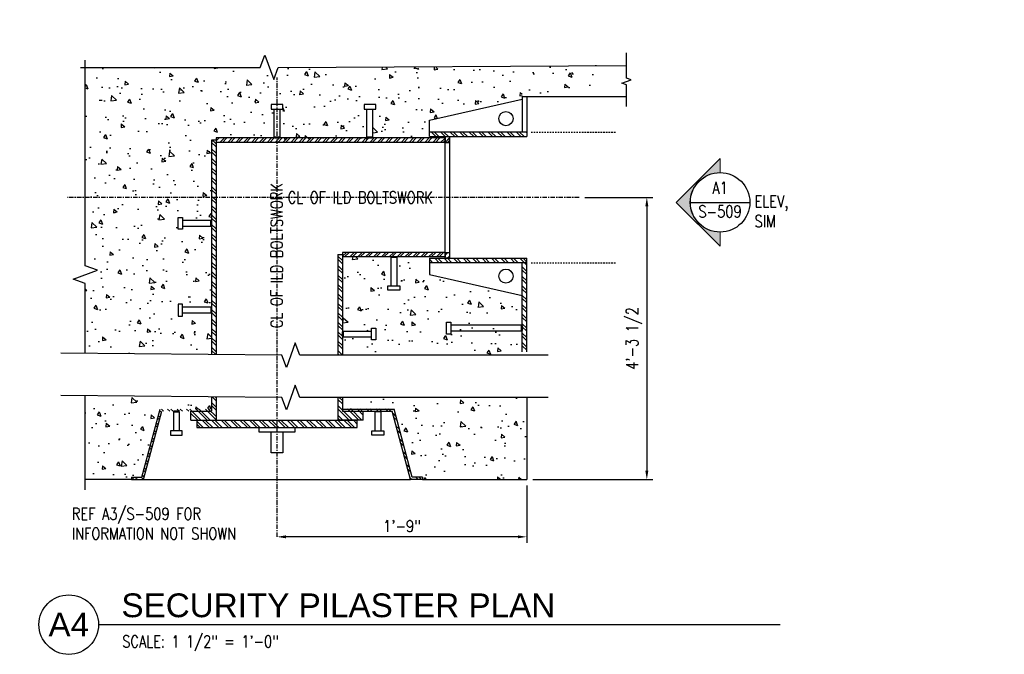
# Model space of a CAD drawing. Header units: inches. Extents: x 25 to 2716, y 8 to 507.
# Tile 3 of 14: x 352 to 434, y 8 to 61. Entities that reach past the tile are written whole.
import ezdxf
from ezdxf import colors
from ezdxf.entities.mleader import LeaderData, LeaderLine
from ezdxf.enums import TextEntityAlignment as Align
from ezdxf.math import Vec2, Vec3

# ---------------------------------------------------------------- set-up
doc = ezdxf.new("R2010")
doc.units = ezdxf.units.IN
doc.header["$LTSCALE"] = 0.5
doc.header["$MEASUREMENT"] = 0
doc.linetypes.add('CENTER2', pattern=[1.125, 0.75, -0.125, 0.125, -0.125])
doc.linetypes.add('DASHED2', pattern=[0.375, 0.25, -0.125])
doc.layers.get('DEFPOINTS').update_dxf_attribs({"color": 140})
for name, color, linetype in [('G-ANNO-SYMB', 2, 'Continuous'), ('S-ANNO-DIMS', 1, 'Continuous'), ('S-ANNO-NOTE', 190, 'Continuous'), ('S-ANNO-TEXT', 2, 'Continuous'), ('S-ANNO-TITL', 2, 'Continuous'), ('S-DETL-CNTR', 1, 'CENTER2'), ('S-DETL-LW00', 8, 'Continuous'), ('S-DETL-LW00-_DA', 8, 'DASHED2'), ('S-DETL-LW10-_CL', 1, 'CENTER2'), ('S-DETL-LW18', 190, 'Continuous'), ('S-DETL-MEDM', 3, 'Continuous'), ('S-DETL-PATT', 1, 'Continuous'), ('S-DETL-XHVY', 5, 'Continuous'), ('S-DETL-XLIT', 1, 'Continuous')]:
    doc.layers.add(name, color=color, linetype=linetype)
doc.styles.add('Annotative', font='romans.shx', dxfattribs={"width": 0.8, "height": 0.125})
doc.styles.add('Arial', font='romans.shx', dxfattribs={"width": 0.8})
doc.styles.add('RomanS', font='romans.shx', dxfattribs={"width": 0.8, "height": 0.09375})
doc.styles.add('Title', font='swiss.ttf')
doc.dimstyles.new('Annotative', dxfattribs={"dimtxt": 0.125, "dimasz": 0.09375, "dimexe": 0.0625, "dimexo": 0.0625, "dimgap": 0.039062, "dimtad": 1, "dimdec": 4, "dimzin": 3, "dimdsep": 46, "dimlunit": 4, "dimtxsty": 'Annotative', "dimcen": 0.09, "dimclrd": 1, "dimclre": 1, "dimclrt": 2, "dimadec": 0, "dimazin": 0, "dimtfac": 1, "dimtdec": 4, "dimtmove": 1, "dimatfit": 0, "dimfxl": 1, "dimfrac": 2, "dimtolj": 1, "dimtzin": 0, "dimlwd": 25, "dimlwe": 25, "dimarcsym": 0})
pattern_1 = [(320, (329.8467, 339.5112), (-0.31376, -3.5863), [0.375, -4.125]), (265, (329.8467, 339.5112), (3.76096, 0.693757), [0.3, -3.3]), (10.4514, (329.8205, 339.2124), (3.4472, -2.892544), [0.3187, -3.50571]), (316.1842, (330.8467, 339.5112), (-0.827596, -5.336207), [0.5625, -6.1875]), (6.6356, (330.7777, 339.0666), (4.87059, -4.67331), [0.47805, -5.25857]), (261.1842, (330.8467, 339.511), (4.87059, -4.67331), [0.45, -4.95]), (291, (330.5967, 339.0112), (-2.013094, -2.984535), [0.375, -4.125]), (236, (330.5967, 339.0112), (3.62575, -1.216577), [0.3, -3.3]), (341.4514, (330.429, 338.7625), (1.612656, -4.20111), [0.3187, -3.50571]), (307.5, (329.8467, 339.5112), (1.6644693, -0.0607993), [0, -3.26, 0, -3.35, 0, -3.3125]), (277.5, (329.8467, 339.5112), (1.972059, -1.315348), [0, -1.91, 0, -3.185, 0, -1.2625]), (237.5, (329.8467, 340.6262), (-0.1127744, -2.669112), [0, -1.25, 0, -3.9, 0, -5.175]), (227.5, (329.8467, 341.1262), (0.500525, -2.91593), [0, -1.625, 0, -2.59, 0, -3.675])]
pattern_2 = [(135, (329.84666, 339.51125), (-0.3977476, -0.3977476), []), (135, (329.84666, 339.7764), (-0.3977476, -0.3977476), [])]
pattern_3 = [(315, (329.84666, 339.51125), (0.3977476, 0.3977476), []), (315, (329.84666, 339.2461), (0.3977476, 0.3977476), [])]

# ---------------------------------------------------------------- blocks, each defined once
blk = doc.blocks.new('*U258')
blk.add_line((0, 0), (7.164, 0))
blk.add_circle((-0.313, 0), 0.313)
at = {"style": 'Title'}
for tag, p, height in [('TITLE1', (0.241, 0.378), 0.25), ('SCALE', (0.25, -0.177), 0.0984)]:
    blk.add_attdef(tag, p, '', height=height, dxfattribs=at)
blk.add_attdef('TITLE2', text='', height=0.25, dxfattribs=at).set_placement((0.241, 0.328), align=Align.TOP_LEFT)
blk.add_attdef('NUMBER', text='', height=0.25, dxfattribs=at).set_placement((-0.313, 0), align=Align.MIDDLE_CENTER)
blk = doc.blocks.new('A$Cd19e06c0')
at = {"layer": 'S-DETL-XLIT'}
for p, q in [((-0.25, 0), (-0.25, -1.576)), ((0.25, 0), (0.25, -1.576))]:
    blk.add_line(p, q, dxfattribs=at)
for points in [[(-0.188, 0.062), (-0.25, 0), (0.25, 0), (0.188, 0.062)], [(-0.5, -1.576), (-0.5, -1.951), (0.5, -1.951), (0.5, -1.576)]]:
    blk.add_lwpolyline(points, close=True, dxfattribs=at)
blk = doc.blocks.new('*D293')
at = {"layer": 'DEFPOINTS', "color": 0}
for p in [(394.318, 22.324), (373.318, 17.502), (373.318, 17.502)]:
    blk.add_point(p, dxfattribs=at)
at = {"layer": 'S-ANNO-DIMS', "color": 1, "lineweight": 25}
for p, q in [((394.318, 21.824), (394.318, 17.002)), ((393.568, 17.502), (374.068, 17.502))]:
    blk.add_line(p, q, dxfattribs=at)
at = {"layer": 'S-ANNO-DIMS', "color": 1}
for points in [[(374.068, 17.627), (374.068, 17.377), (373.318, 17.502)], [(393.568, 17.627), (393.568, 17.377), (394.318, 17.502)]]:
    blk.add_solid(points, dxfattribs=at)
at = {"layer": 'S-ANNO-DIMS', "color": 2, "insert": (383.818, 18.41), "char_height": 1, "attachment_point": 5, "style": 'Annotative'}
blk.add_mtext('\\A1;1\'-9"', dxfattribs=at)
blk = doc.blocks.new('*D295')
at = {"layer": 'DEFPOINTS', "color": 0}
for p in [(398.715, 46.073), (394.318, 22.324), (404.416, 22.324)]:
    blk.add_point(p, dxfattribs=at)
at = {"layer": 'S-ANNO-DIMS', "color": 1, "lineweight": 25}
for p, q in [((399.215, 46.073), (404.916, 46.073)), ((404.416, 45.323), (404.416, 23.074)), ((394.818, 22.324), (404.916, 22.324))]:
    blk.add_line(p, q, dxfattribs=at)
at = {"layer": 'S-ANNO-DIMS', "color": 1}
for points in [[(404.291, 45.323), (404.541, 45.323), (404.416, 46.073)], [(404.291, 23.074), (404.541, 23.074), (404.416, 22.324)]]:
    blk.add_solid(points, dxfattribs=at)
at = {"layer": 'S-ANNO-DIMS', "color": 2, "insert": (403.341, 34.199), "char_height": 1, "attachment_point": 5, "rotation": 90, "style": 'Annotative'}
blk.add_mtext("\\A1;4'-3 1/2", dxfattribs=at)
blk = doc.blocks.new('ELEVARROW')
at = {"lineweight": 9}
h = blk.add_hatch(color=256, dxfattribs=at)
edge = h.paths.add_edge_path(flags=0)
edge.add_line((0.46, 0), (0.312, 0))
edge.add_arc((0, 0), 0.312, 360, 540)
edge.add_line((-0.313, 0), (-0.46, 0))
edge.add_line((-0.46, 0), (0, 0.46))
edge.add_line((0, 0.46), (0.46, 0))
at = {"lineweight": 13}
blk.add_lwpolyline([(-0.46, 0), (-0.312, 0, -1), (0.312, 0), (0.46, 0), (0, 0.46)], format="xyb", close=True, dxfattribs=at)
blk = doc.blocks.new('ELEVID')
blk.add_line((-0.312, 0), (0.312, 0))
blk.add_circle((0, 0), 0.313)
at = {"style": 'RomanS', "width": 0.8}
for tag, p in [('DET_NO', (0, 0.091)), ('REFSHT', (0, -0.096))]:
    blk.add_attdef(tag, text='', height=0.125, dxfattribs=at).set_placement(p, align=Align.MIDDLE_CENTER)

msp = doc.modelspace()

# ---------------------------------------------------------------- hatches: boundary and pattern name
at = {"layer": 'S-DETL-PATT'}
h = msp.add_hatch(dxfattribs=at)
h.set_pattern_fill('AR-CONC', color=8, scale=0.5, angle=-90)
h.set_pattern_definition(pattern_1)
h.paths.add_polyline_path([(394.3183, 54.57296), (394.3183, 57.1475), (400.43596, 57.18625), (400.43596, 55.83812), (400.04959, 55.6975), (400.43596, 55.55687), (400.43596, 54.57296)])
h.paths.add_polyline_path([(396.69493, 61.03066), (396.69493, 56.264), (394.67112, 56.264), (394.67112, 61.03066)], flags=9)
h = msp.add_hatch(dxfattribs=at)
h.set_pattern_fill('AR-CONC', color=8, scale=0.5, angle=-90)
h.set_pattern_definition(pattern_1)
h.paths.add_polyline_path([(373.5058, 50.94796), (373.5683, 51.01046), (373.5683, 53.38546), (373.8183, 53.38546), (373.8183, 53.76046), (373.3183, 53.76046), (373.3183, 57.01505), (383.13205, 57.01505), (383.13205, 50.94796), (381.31955, 50.94796), (381.38205, 51.01046), (381.38486, 53.51046), (381.63486, 53.51046), (381.63205, 53.88546), (380.63205, 53.88546), (380.63205, 53.51046), (380.88205, 53.51046), (380.88205, 50.94796)])
h.paths.add_polyline_path([(383.13205, 50.94796), (383.13205, 56.95255), (393.9433, 57.07755), (393.9433, 54.32822), (386.1333, 52.57296), (386.1333, 51.19796), (387.4458, 51.19796), (387.4458, 50.94796)])
h.paths.add_polyline_path([(387.5683, 36.57296), (387.5683, 35.57296), (387.9433, 35.57296), (387.9433, 35.82296), (393.9433, 35.82417), (393.9433, 36.32234), (387.9433, 36.32296), (387.9433, 36.57296)], flags=16)
h.paths.add_polyline_path([(378.8183, 32.7904), (394.3183, 32.7904), (394.3183, 33.07296), (393.9433, 33.07296), (393.9433, 37.82296), (386.1333, 39.57296), (386.1333, 40.94796), (387.4458, 40.94796), (387.4458, 41.07296), (383.38205, 41.07296), (383.38205, 38.63546), (383.63205, 38.63546), (383.63205, 38.26046), (382.63205, 38.26046), (382.63205, 38.63546), (382.88205, 38.63546), (382.88205, 41.01046), (382.94455, 41.07296), (378.8183, 41.07296), (378.8183, 34.82296), (381.2558, 34.82296), (381.2558, 35.07296), (381.6308, 35.07296), (381.6308, 34.07296), (381.2558, 34.07296), (381.2558, 34.32296), (378.8808, 34.32296), (378.8183, 34.38546)])
h.paths.add_polyline_path([(357.1888, 32.94276), (367.8183, 32.84484), (367.8183, 36.32296), (365.3808, 36.32296), (365.3808, 36.07296), (365.0058, 36.07296), (365.0058, 37.07296), (365.3808, 37.07296), (365.3808, 36.82296), (367.7558, 36.82296), (367.8183, 36.76046), (367.8183, 43.63563), (365.3808, 43.63563), (365.3808, 43.38563), (365.0058, 43.38563), (365.0058, 44.38563), (365.3808, 44.38563), (365.3808, 44.13563), (367.7558, 44.13563), (367.8183, 44.07313), (367.8183, 50.76063), (368.1933, 50.76063), (368.1933, 50.94796), (373.0683, 50.94796), (373.0683, 53.38546), (372.8183, 53.38546), (372.8183, 53.76046), (373.3183, 53.76046), (373.3183, 57.01505), (357.1888, 57.01505), (357.1888, 40.32296), (358.2191, 39.94796), (356.15849, 39.19796), (357.1888, 38.82296)])
at = {"layer": 'S-DETL-PATT', "linetype": 'Continuous', "lineweight": 0}
h = msp.add_hatch(dxfattribs=at)
h.set_pattern_fill('ANSI32', color=8, scale=1.5, angle=90)
h.set_pattern_definition(pattern_2)
h.paths.add_polyline_path([(386.1333, 51.19796), (386.1333, 51.57296), (394.3183, 51.57296), (394.3183, 51.19796)])
h.paths.add_polyline_path([(386.1333, 40.57296), (386.1333, 40.94796), (394.3183, 40.94796), (394.3183, 40.57296)])
h = msp.add_hatch(dxfattribs=at)
h.set_pattern_fill('ANSI32', color=8, scale=1.5, angle=-90)
h.set_pattern_definition(pattern_3)
h.paths.add_polyline_path([(367.8183, 32.84484), (368.1933, 32.84138), (368.1933, 50.88563), (367.8183, 50.88563)])
h = msp.add_hatch(dxfattribs=at)
h.set_pattern_fill('ANSI32', color=8, scale=1.25)
h.set_pattern_definition([(45, (329.84666, 339.51125), (-0.3314563, 0.3314563), []), (45, (330.06763, 339.51125), (-0.3314563, 0.3314563), [])])
h.paths.add_polyline_path([(368.1933, 50.69829), (368.1933, 51.07296), (373.3183, 51.07296), (373.3183, 50.69829)])
h.paths.add_polyline_path([(373.3183, 50.69829), (373.3183, 51.07296), (373.5683, 51.07296), (383.05051, 51.07296), (382.85442, 50.69829)])
h.paths.add_polyline_path([(382.85442, 50.69829), (383.05051, 51.07296), (387.4458, 51.07296), (387.4458, 50.69829)])
h.paths.add_polyline_path([(378.8183, 41.07296), (378.8183, 41.44797), (383.13205, 41.44797), (383.13205, 41.07296), (382.94455, 41.07296)])
h.paths.add_polyline_path([(383.13205, 41.07296), (383.13205, 41.44797), (387.4458, 41.44797), (387.4458, 41.07296)])
h = msp.add_hatch(dxfattribs=at)
h.set_pattern_fill('ANSI32', color=8, scale=1.25)
h.set_pattern_definition([(45, (8.10386, 2.15437), (-0.3314563, 0.3314563), []), (45, (8.32483, 2.15437), (-0.3314563, 0.3314563), [])])
h.paths.add_polyline_path([(387.8208, 51.19796), (387.4458, 51.19796), (387.4458, 50.69829), (387.8208, 50.69829)])
h.paths.add_polyline_path([(387.8208, 41.44797), (387.4458, 41.44797), (387.4458, 40.94796), (387.8208, 40.94796)])
h = msp.add_hatch(dxfattribs=at)
h.set_pattern_fill('ANSI32', color=8, scale=1.5, angle=-90)
h.set_pattern_definition(pattern_3)
h.paths.add_polyline_path([(378.4433, 32.7904), (378.8183, 32.7904), (378.8183, 41.26046), (378.4433, 41.26046)])
h = msp.add_hatch(dxfattribs=at)
h.set_pattern_fill('ANSI32', color=8, scale=1.5, angle=90)
h.set_pattern_definition(pattern_2)
h.paths.add_polyline_path([(393.9433, 33.07296), (393.9433, 40.57296), (394.3183, 40.57296), (394.3183, 33.07296)])
at = {"layer": 'S-DETL-PATT'}
h = msp.add_hatch(dxfattribs=at)
h.set_pattern_fill('AR-CONC', color=8, scale=0.5, angle=-90)
h.set_pattern_definition([(320, (-2.0912, 2.8086), (-0.31376, -3.5863), [0.375, -4.125]), (265, (-2.091, 2.8086), (3.76096, 0.693757), [0.3, -3.3]), (10.4514, (-2.1173, 2.5098), (3.4472, -2.892544), [0.3187, -3.50571]), (316.1842, (-1.091, 2.8086), (-0.827596, -5.336207), [0.5625, -6.1875]), (6.6356, (-1.16, 2.364), (4.87059, -4.67331), [0.47805, -5.25857]), (261.1842, (-1.091, 2.8086), (4.87059, -4.67331), [0.45, -4.95]), (291, (-1.3412, 2.3086), (-2.013094, -2.984535), [0.375, -4.125]), (236, (-1.341, 2.3086), (3.62575, -1.216577), [0.3, -3.3]), (341.4514, (-1.509, 2.06), (1.612656, -4.201112), [0.3187, -3.50571]), (307.5, (-2.0912, 2.8086), (1.6644693, -0.0607993), [0, -3.26, 0, -3.35, 0, -3.3125]), (277.5, (-2.0912, 2.8086), (1.9720586, -1.315348), [0, -1.91, 0, -3.185, 0, -1.2625]), (237.5, (-2.0912, 3.9236), (-0.1127744, -2.669112), [0, -1.25, 0, -3.9, 0, -5.175]), (227.5, (-2.0912, 4.4236), (0.500525, -2.915931), [0, -1.625, 0, -2.59, 0, -3.675])])
h.paths.add_polyline_path([(394.3183, 29.22431), (378.8183, 29.22431), (378.8183, 28.2619), (383.15447, 28.2619), (384.69518, 22.5119), (385.5513, 22.5119), (385.5513, 22.3244), (394.3183, 22.3244)])
h.paths.add_polyline_path([(363.48212, 28.2619), (367.8183, 28.2619), (367.8183, 29.27874), (357.1888, 29.37666), (357.1888, 22.3244), (361.08529, 22.3244), (361.08529, 22.5119), (361.94142, 22.5119)])
at = {"layer": 'S-DETL-PATT', "linetype": 'Continuous', "lineweight": 0}
h = msp.add_hatch(dxfattribs=at)
h.set_pattern_fill('ANSI32', color=8, scale=1.5, angle=-90)
h.set_pattern_definition([(315, (329.8273, 337.25837), (0.3977476, 0.3977476), []), (315, (329.8273, 336.9932), (0.3977476, 0.3977476), [])])
h.paths.add_polyline_path([(363.60664, 28.07009), (367.79894, 28.07009), (367.79894, 28.25759), (363.46277, 28.25759), (361.92206, 22.50759), (361.06593, 22.50759), (361.06593, 22.32009), (362.06593, 22.32009)])
h.paths.add_polyline_path([(368.17394, 29.27097), (367.79894, 29.27443), (367.79894, 28.07009), (366.04894, 28.07009), (366.04894, 27.32009), (368.17394, 27.32009)])
h = msp.add_hatch(dxfattribs=at)
h.set_pattern_fill('ANSI32', color=8, scale=1.5, angle=-90)
h.set_pattern_definition([(315, (329.84666, 337.2662), (0.3977476, 0.3977476), []), (315, (329.84666, 337.001), (0.3977476, 0.3977476), [])])
h.paths.add_polyline_path([(383.0106, 28.07791), (378.8183, 28.07791), (378.8183, 28.26541), (383.15447, 28.26541), (384.69518, 22.51541), (385.5513, 22.51541), (385.5513, 22.32791), (384.5513, 22.32791)])
h.paths.add_polyline_path([(378.8183, 29.22781), (378.4433, 29.22781), (378.4433, 27.32791), (380.5683, 27.32791), (380.5683, 28.07791), (378.8183, 28.07791)])
h = msp.add_hatch(dxfattribs=at)
h.set_pattern_fill('ANSI32', color=8, scale=1.5, angle=-90)
h.set_pattern_definition([(315, (345.55726, 399.8593), (0.3977476, 0.3977476), []), (315, (345.55726, 399.59413), (0.3977476, 0.3977476), [])])
h.paths.add_polyline_path([(366.5683, 26.6994), (366.5683, 27.3244), (373.3183, 27.3244), (373.3183, 26.6994)])
h.paths.add_polyline_path([(380.0683, 27.3244), (380.0683, 26.6994), (373.3183, 26.6994), (373.3183, 27.3244)])

# ---------------------------------------------------------------- linework, layer by layer
at = {"layer": 'S-ANNO-TEXT', "linetype": 'Continuous'}
for points in [[(356.78506, 57.01505), (371.91006, 57.01505), (372.28506, 58.04535), (373.03506, 55.98475), (373.41006, 57.01505), (402.70566, 57.18625)], [(402.70566, 53.71563), (402.70566, 55.55687), (402.31929, 55.6975), (403.09202, 55.97875), (402.70566, 56.11937), (402.70566, 58.25313)], [(357.1888, 32.94276), (357.1888, 38.82296), (356.15849, 39.19796), (358.2191, 39.94796), (357.1888, 40.32296), (357.1888, 57.6286)], [(357.1888, 21.4494), (357.1888, 29.37666)]]:
    msp.add_lwpolyline(points, dxfattribs=at)
at = {"layer": 'S-DETL-CNTR'}
msp.add_line((373.3183, 17.50241), (373.3183, 56.15866), dxfattribs=at)
at = {"layer": 'S-DETL-LW00'}
msp.add_line((362.08529, 22.3244), (384.5513, 22.3244), dxfattribs=at)
at = {"layer": 'S-DETL-LW00', "linetype": 'Continuous'}
for points in [[(396.13141, 32.7904), (375.22746, 32.7904), (374.85246, 33.82071), (374.10246, 31.7601), (373.72746, 32.7904), (355.14287, 32.9616)], [(396.13141, 29.22431), (375.22746, 29.22431), (374.85246, 30.25461), (374.10246, 28.194), (373.72746, 29.22431), (355.14287, 29.39551)]]:
    msp.add_lwpolyline(points, dxfattribs=at)
at = {"layer": 'S-DETL-LW00-_DA'}
for p, q in [((394.67644, 51.57296), (401.8474, 51.57296)), ((394.67644, 40.57296), (401.8474, 40.57296))]:
    msp.add_line(p, q, dxfattribs=at)
at = {"layer": 'S-DETL-LW10-_CL'}
msp.add_line((398.71538, 46.07296), (355.7063, 46.07296), dxfattribs=at)
at = {"layer": 'S-DETL-LW18'}
for p, q in [((387.4458, 40.94796), (387.4458, 51.19796)), ((387.8208, 51.19796), (387.8208, 40.94796)), ((361.94142, 22.5119), (363.48212, 28.2619)), ((378.8183, 28.2619), (383.15447, 28.2619)), ((384.69518, 22.5119), (383.15447, 28.2619)), ((362.08529, 22.3244), (363.626, 28.0744)), ((378.8183, 28.0744), (383.0106, 28.0744)), ((384.5513, 22.3244), (383.0106, 28.0744)), ((361.08529, 22.5119), (361.94142, 22.5119)), ((361.08529, 22.5119), (361.08529, 22.3244)), ((385.5513, 22.5119), (384.69518, 22.5119)), ((385.5513, 22.5119), (385.5513, 22.3244)), ((361.08529, 22.3244), (362.08529, 22.3244)), ((385.5513, 22.3244), (384.5513, 22.3244))]:
    msp.add_line(p, q, dxfattribs=at)
at = {"layer": 'S-DETL-MEDM'}
for p, q in [((386.1333, 52.57296), (393.9433, 54.32822)), ((393.9433, 54.57296), (393.9433, 51.57822)), ((393.9433, 54.57296), (394.3183, 54.57296)), ((394.3183, 54.57296), (394.3183, 51.19796)), ((386.1333, 51.19796), (386.1333, 52.57296)), ((394.3183, 51.57296), (386.1333, 51.57296)), ((367.8183, 50.88563), (367.8183, 32.84484)), ((368.1933, 50.88563), (367.8183, 50.88563)), ((387.4458, 51.07296), (368.1933, 51.07296)), ((368.1933, 51.07296), (368.1933, 32.84138)), ((387.4458, 50.69829), (368.1933, 50.69829)), ((386.1333, 51.19796), (394.3183, 51.19796)), ((387.4458, 51.19796), (387.4458, 50.69829)), ((387.4458, 51.07296), (387.4458, 50.69829)), ((387.4458, 50.69829), (387.8208, 50.69829)), ((387.8208, 50.69829), (387.8208, 51.19796)), ((387.4458, 41.44797), (378.8183, 41.44797)), ((378.8183, 41.44797), (378.8183, 32.7904)), ((387.4458, 41.44797), (387.4458, 41.07296)), ((387.4458, 41.44797), (387.8208, 41.44797)), ((387.8208, 41.44797), (387.8208, 40.94796)), ((378.4433, 41.26046), (378.4433, 32.7904)), ((378.4433, 41.26046), (378.8183, 41.26046)), ((387.4458, 41.07296), (378.8183, 41.07296)), ((386.1333, 40.94796), (394.3183, 40.94796)), ((386.1333, 40.94796), (386.1333, 39.57296)), ((387.4458, 40.94796), (387.4458, 41.07296)), ((387.8208, 40.94796), (387.4458, 40.94796)), ((394.3183, 33.07296), (394.3183, 40.94796)), ((394.3183, 40.57296), (386.1333, 40.57296)), ((393.9433, 33.07296), (393.9433, 40.57296)), ((386.1333, 39.57296), (393.9433, 37.82296)), ((367.8183, 29.27874), (367.8183, 28.0744)), ((368.1933, 29.27529), (368.1933, 27.3244)), ((378.4433, 29.22431), (378.4433, 27.3244)), ((378.8183, 29.22431), (378.8183, 28.0744)), ((366.0683, 27.3244), (366.0683, 28.0744)), ((366.0683, 28.0744), (367.8183, 28.0744)), ((378.8183, 28.0744), (380.5683, 28.0744)), ((380.5683, 27.3244), (380.5683, 28.0744)), ((366.0683, 27.3244), (368.1933, 27.3244)), ((366.5683, 27.3244), (368.1933, 27.3244)), ((366.5683, 27.3244), (380.0683, 27.3244)), ((380.5683, 27.3244), (378.4433, 27.3244))]:
    msp.add_line(p, q, dxfattribs=at)
for points in [[(366.5683, 27.3244), (366.5683, 26.6994), (380.0683, 26.6994), (380.0683, 27.3244)], [(374.8183, 26.6994), (374.8183, 26.3244), (371.8183, 26.3244), (371.8183, 26.6994)], [(373.8183, 26.3244), (373.8183, 24.5744), (372.8183, 24.5744), (372.8183, 26.3244)]]:
    msp.add_lwpolyline(points, dxfattribs=at)
for centre in [(392.5683, 52.70146), (392.5683, 39.44746)]:
    msp.add_circle(centre, 0.5975, dxfattribs=at)
at = {"layer": 'S-DETL-XHVY'}
for p, q in [((394.3183, 54.57296), (402.70566, 54.57296)), ((394.3183, 29.22431), (394.3183, 22.3244)), ((361.08529, 22.3244), (357.1888, 22.3244)), ((385.5513, 22.3244), (394.3183, 22.3244))]:
    msp.add_line(p, q, dxfattribs=at)
at = {"layer": 'S-DETL-XLIT'}
for p, q in [((373.0683, 51.13546), (373.0683, 53.51046)), ((373.5683, 51.13546), (373.5683, 53.51046)), ((380.88205, 51.13546), (380.88205, 53.51046)), ((381.38205, 51.13546), (381.38205, 53.51046)), ((367.7558, 44.13563), (365.3808, 44.13563)), ((367.7558, 43.63563), (365.3808, 43.63563)), ((382.88205, 41.01046), (382.88205, 38.63546)), ((383.38205, 41.01046), (383.38205, 38.63546)), ((367.7558, 36.82296), (365.3808, 36.82296)), ((367.7558, 36.32296), (365.3808, 36.32296)), ((378.8808, 34.82296), (381.2558, 34.82296)), ((393.8808, 35.32296), (387.9433, 35.32296)), ((393.8808, 34.82296), (387.9433, 34.82296)), ((378.8808, 34.32296), (381.2558, 34.32296))]:
    msp.add_line(p, q, dxfattribs=at)
for points in [[(373.8183, 53.51046), (373.8183, 53.88546), (372.8183, 53.88546), (372.8183, 53.51046)], [(381.63205, 53.51046), (381.63205, 53.88546), (380.63205, 53.88546), (380.63205, 53.51046)], [(373.5058, 51.07296), (373.5683, 51.13546), (373.0683, 51.13546), (373.1308, 51.07296)], [(381.31955, 51.07296), (381.38205, 51.13546), (380.88205, 51.13546), (380.94455, 51.07296)], [(365.3808, 43.38563), (365.0058, 43.38563), (365.0058, 44.38563), (365.3808, 44.38563)], [(367.8183, 43.69813), (367.7558, 43.63563), (367.7558, 44.13563), (367.8183, 44.07313)], [(383.31955, 41.07296), (383.38205, 41.01046), (382.88205, 41.01046), (382.94455, 41.07296)], [(383.63205, 38.63546), (383.63205, 38.26046), (382.63205, 38.26046), (382.63205, 38.63546)], [(365.3808, 37.07296), (365.0058, 37.07296), (365.0058, 36.07296), (365.3808, 36.07296)], [(367.8183, 36.76046), (367.7558, 36.82296), (367.7558, 36.32296), (367.8183, 36.38546)], [(378.8183, 34.76046), (378.8808, 34.82296), (378.8808, 34.32296), (378.8183, 34.38546)], [(381.2558, 35.07296), (381.6308, 35.07296), (381.6308, 34.07296), (381.2558, 34.07296)], [(387.9433, 34.57296), (387.5683, 34.57296), (387.5683, 35.57296), (387.9433, 35.57296)], [(393.9433, 34.88546), (393.8808, 34.82296), (393.8808, 35.32296), (393.9433, 35.26046)]]:
    msp.add_lwpolyline(points, close=True, dxfattribs=at)

# ---------------------------------------------------------------- block references
at = {"layer": 'G-ANNO-SYMB', "xscale": -7.9992, "yscale": 7.9992, "zscale": 7.9992, "rotation": 90}
msp.add_blockref('ELEVARROW', (410.57362, 45.65484), dxfattribs=at)
at = {"layer": 'G-ANNO-SYMB'}
ref = msp.add_blockref('ELEVID', (410.57362, 45.65484), dxfattribs=dict(at, xscale=7.9992, yscale=7.9992, zscale=7.9992))
ref.add_attrib('DET_NO', 'A1', dxfattribs={"layer": '0', "color": 1, "height": 0.9999, "style": 'Annotative', "width": 0.800781}).set_placement((410.57362, 46.38494), align=Align.CENTER)
ref.add_attrib('REFSHT', 'S-509', dxfattribs={"layer": '0', "color": 1, "height": 0.9999, "style": 'Annotative', "width": 0.800781}).set_placement((410.57362, 44.88568), align=Align.MIDDLE)
at = {"layer": 'S-ANNO-TITL'}
ref = msp.add_blockref('*U258', (358.3049, 10.11406), dxfattribs=dict(at, xscale=8, yscale=8, zscale=8))
ref.add_attrib('SCALE', 'SCALE: 1 1/2" = 1\'-0"', dxfattribs={"layer": '0', "height": 1, "style": 'Arial', "width": 0.796875}).set_placement((360.3049, 8.69987), align=Align.MIDDLE_LEFT)
ref.add_attrib('NUMBER', 'A4', dxfattribs={"layer": '0', "height": 2, "style": 'Title'}).set_placement((355.80449, 10.11406), align=Align.MIDDLE_CENTER)
ref.add_attrib('TITLE2', 'SECURITY PILASTER PLAN', dxfattribs={"layer": '0', "height": 2, "style": 'Title'}).set_placement((360.23157, 12.73906), align=Align.TOP_LEFT)
at = {"layer": 'S-DETL-LW00-_DA'}
msp.add_blockref('A$Cd19e06c0', (364.84715, 28.0119), dxfattribs=at)
at = {"layer": 'S-DETL-LW00-_DA', "xscale": -1}
msp.add_blockref('A$Cd19e06c0', (381.78945, 28.0119), dxfattribs=at)

# ---------------------------------------------------------------- texts
at = {"layer": 'S-ANNO-NOTE', "char_height": 1, "attachment_point": 1, "style": 'Annotative'}
for s, insert, width in [('ELEV, SIM ', (413.47683, 46.23896), 1.4473167), ('REF A3/S-509 FOR INFORMATION NOT SHOWN ', (356.05816, 19.94078), 18.8474706)]:
    msp.add_mtext(s, dxfattribs=dict(at, insert=insert, width=width))
at = {"layer": 'S-ANNO-TEXT', "insert": (380.31603, 46.06091), "char_height": 1, "width": 12.8710612, "attachment_point": 5, "style": 'Annotative'}
msp.add_mtext('CL OF ILD BOLTSWORK', dxfattribs=at)
at = {"layer": 'S-ANNO-TEXT', "insert": (373.28508, 41.17597), "char_height": 1, "width": 12.8710612, "attachment_point": 5, "rotation": 90, "style": 'Annotative'}
msp.add_mtext('CL OF ILD BOLTSWORK', dxfattribs=at)

# ---------------------------------------------------------------- dimensions: what is measured, and where the dimension line sits
at = {"layer": 'S-ANNO-DIMS'}
dim = msp.add_linear_dim(base=(404.41558, 22.3244), p1=(398.71538, 46.07296), p2=(394.3183, 22.3244), angle=90, text="4'-3 1/2", dimstyle='Annotative', override={"dimpost": '\\X'}, dxfattribs=at)
dim.commit()
dim.dimension.update_dxf_attribs({"geometry": '*D295', "text_midpoint": (403.34118, 34.19868)})
dim = msp.add_linear_dim(base=(373.3183, 17.50241), p1=(394.3183, 22.3244), p2=(373.3183, 17.50241), dimstyle='Annotative', override={"dimpost": '\\X'}, dxfattribs=at)
dim.commit()
dim.dimension.update_dxf_attribs({"geometry": '*D293', "text_midpoint": (383.8183, 18.41015)})

# ---------------------------------------------------------------- leaders
at = {"layer": 'S-ANNO-TEXT', "linetype": 'Continuous'}
ml = msp.add_multileader_mtext('Standard', dxfattribs=at)
ml.set_content('\\A1;3/8" SS PL FOR\\PILD SLEAVE, TYP UNO', color=2, style='Annotative')
ml.set_leader_properties(color=1, linetype='ByLayer', lineweight=-1)
ml.build(insert=Vec2(0, 0))
ml.multileader.update_dxf_attribs({"text_right_attachment_type": 3, "dogleg_length": 0.125, "arrow_head_size": 1, "scale": 8})
ctx = ml.context
ctx.base_point, ctx.scale, ctx.char_height, ctx.arrow_head_size, ctx.landing_gap_size, ctx.plane_origin = Vec3(320.65517, 59.74401), 8, 1, 1, 0.5, Vec3(-71.41826, -387.86996)
ctx.right_attachment = 3
notes = []
notes.append((ctx, [(0, (1, 1, 0), (319.65517, 59.74401), (1, 0), 1, [(0, [(314.62123, 48.06381)], 0, [])])]))
ctx.mtext.insert, ctx.mtext.width, ctx.mtext.defined_height = Vec3(321.15517, 60.33925), 14.1654348, 8.16819
for ctx, leaders in notes:
    for number, flags, end, landing, length, lines in leaders:
        leader = LeaderData()
        leader.index, (leader.has_last_leader_line, leader.has_dogleg_vector, leader.attachment_direction) = number, flags
        leader.last_leader_point, leader.dogleg_vector, leader.dogleg_length = Vec3(end), Vec3(landing), length
        for number, points, colour, breaks in lines:
            line = LeaderLine()
            line.index, line.vertices, line.color, line.breaks = number, Vec3.list(points), colors.encode_raw_color(colour), breaks
            leader.lines.append(line)
        ctx.leaders.append(leader)

doc.saveas('drawing.dxf')
